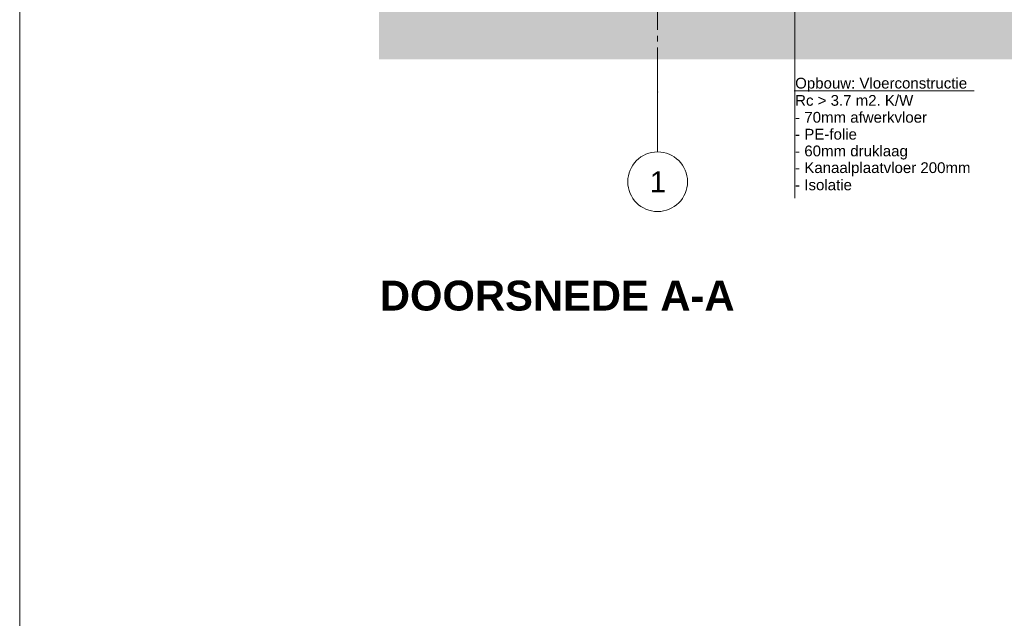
# Model space of a CAD drawing. Header units: millimetres. Extents: x 10 to 831, y -9 to 584.
# Tile 22 of 40: x 10 to 175, y 297 to 397. Entities that reach past the tile are written whole.
import ezdxf
from ezdxf.xclip import XClip

# ---------------------------------------------------------------- set-up
doc = ezdxf.new("R2010")
doc.units = ezdxf.units.MM
doc.header["$MEASUREMENT"] = 0
doc.header["$XCLIPFRAME"] = 0
doc.linetypes.add('B0204', pattern=[13, 10, -1, 1, -1])
for name, color, linetype in [('21 Buitenwanden', 7, 'Continuous'), ('21 Buitenwanden 2D arcering', 7, 'Continuous'), ('A Stramien', 7, 'Continuous'), ('Info Algemeen', 7, 'Continuous')]:
    doc.layers.add(name, color=color, linetype=linetype)
doc.styles.add('GENERATED_STYLE_1', font='txt')
doc.styles.add('GENERATED_STYLE_2', font='txt')

# ---------------------------------------------------------------- blocks, each defined once
blk = doc.blocks.new('Drawing_2_2', base_point=(116.78, 412.1))
at = {"layer": '21 Buitenwanden 2D arcering', "linetype": 'Continuous', "lineweight": 0, "true_color": 0x000000}
blk.add_hatch(color=18, dxfattribs=at).paths.add_polyline_path([(70.17, 411.6), (70.17, 390.59), (570.8, 390.59), (570.8, 411.1), (407.63, 411.1), (407.63, 402.2), (396.22, 402.2), (339.77, 402.2), (326.72, 402.2), (322.99, 399.4), (272.5, 399.4), (266.41, 402.2), (255.67, 402.2), (250.93, 399.4), (199.89, 399.4), (196.61, 402.2), (181.84, 402.2), (177, 399.4), (127.24, 399.4), (123.2, 402.2), (113.94, 402.2), (113.94, 411.6)])
at = {"layer": '21 Buitenwanden', "color": 2, "linetype": 'Continuous', "lineweight": 0}
for p, q in [((139.75, 421.3), (139.75, 367.33)), ((139.61, 385.3), (169.76, 385.3))]:
    blk.add_line(p, q, dxfattribs=at)
at = {"layer": 'A Stramien', "color": 9, "linetype": 'B0204', "lineweight": 0}
for p, q in [((116.78, 509.55), (116.78, 385.1)), ((116.78, 385.1), (116.78, 375.1))]:
    blk.add_line(p, q, dxfattribs=at)
at = {"layer": 'A Stramien', "color": 2, "linetype": 'Continuous', "lineweight": 0, "flags": 128}
blk.add_lwpolyline([(116.78, 365.1, 1), (116.78, 375.1, 1)], format="xyb", close=True, dxfattribs=at)
at = {"layer": 'A Stramien', "color": 9, "linetype": 'B0204', "lineweight": 0}
blk.add_point((116.78, 385.1), dxfattribs=at)
blk.add_point((116.78, 385.1), dxfattribs=at)
at = {"color": 2, "linetype": 'Continuous', "lineweight": 0, "char_height": 1.8, "attachment_point": 7, "style": 'GENERATED_STYLE_1'}
for s, insert in [('\\A1;{\\pql;\\fArial|b0|i0|c0|p38;Opbouw: Vloerconstructie}', (139.8, 385.16)), ('\\A1;{\\pql;\\fArial|b0|i0|c0|p38;Rc > \\fArial|b0|i0|c0|p38;3.7\\fArial|b0|i0|c0|p38; m2. K/W}', (139.8, 382.79)), ('\\A1;{\\pql;\\fArial|b0|i0|c0|p38;- 70mm afwerkvloer}', (139.8, 379.96)), ('\\A1;{\\pql;\\fArial|b0|i0|c0|p38;- PE-folie}', (139.8, 377.13)), ('\\A1;{\\pql;\\fArial|b0|i0|c0|p38;- 60mm druklaag}', (139.8, 373.81)), ('\\A1;{\\pql;\\fArial|b0|i0|c0|p38;- Kanaalplaatvloer 2\\fArial|b0|i0|c0|p38;0\\fArial|b0|i0|c0|p38;0mm}', (139.8, 371.01)), ('\\A1;{\\pql;\\fArial|b0|i0|c0|p38;- \\fArial|b0|i0|c0|p38;Isolatie}', (139.8, 368.65))]:
    blk.add_mtext(s, dxfattribs=dict(at, insert=insert))
at = {"layer": 'A Stramien', "color": 2, "linetype": 'Continuous', "lineweight": 0, "insert": (115.46, 371.85), "char_height": 3.5, "attachment_point": 1, "style": 'GENERATED_STYLE_1'}
blk.add_mtext('\\A1;{\\pql;\\pt0;\\fArial|b0|i0|c0|p38;1}', dxfattribs=at)

msp = doc.modelspace()

# ---------------------------------------------------------------- linework, layer by layer
at = {"color": 1, "linetype": 'Continuous', "lineweight": 0, "flags": 128}
msp.add_lwpolyline([(831, 10), (831, 584), (10, 584), (10, 10)], close=True, dxfattribs=at)

# ---------------------------------------------------------------- block references
at = {"color": 4, "linetype": 'Continuous', "lineweight": 0}
ref = msp.add_blockref('Drawing_2_2', (116.78, 412.1), dxfattribs=at)
XClip(ref).set_block_clipping_path([(55.999895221, 361.9520739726), (597.9382441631, 528.613735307)])

# ---------------------------------------------------------------- texts
at = {"layer": 'Info Algemeen', "color": 2, "linetype": 'Continuous', "lineweight": 0, "insert": (70.29, 348.46), "char_height": 5, "attachment_point": 7, "style": 'GENERATED_STYLE_2'}
msp.add_mtext('\\A1;{\\pql;\\fArial|b1|i0|c0|p38;DOORSNEDE A-A}', dxfattribs=at)

doc.saveas('drawing.dxf')
